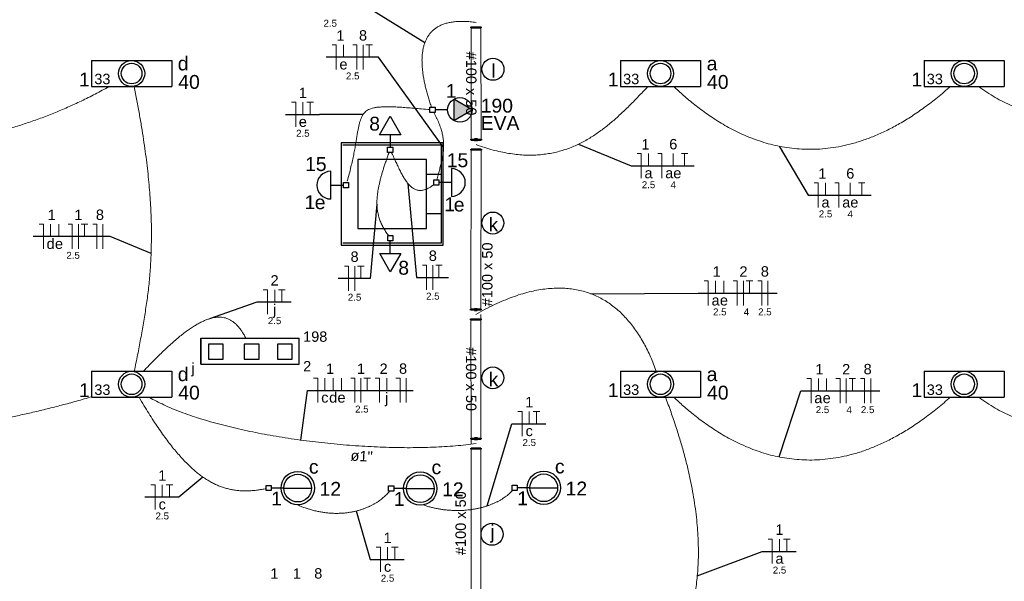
# Model space of a CAD drawing. Header units: millimetres. Extents: x 7 to 269, y 1 to 169.
# Tile 88 of 113: x 58.76 to 68.79, y 61.78 to 67.5. Entities that reach past the tile are written whole.
import ezdxf

# ---------------------------------------------------------------- set-up
doc = ezdxf.new("R2010")
doc.units = ezdxf.units.MM
doc.header["$MEASUREMENT"] = 0
for name, color, linetype, lineweight in [('Eletroduto - Marco Polo', 6, 'Continuous', 9), ('Fiação - Marco Polo', 3, 'Continuous', 9), ('Layout-02 - Marco Polo', 243, 'Continuous', 50), ('Linha de Chamada - Marco Polo', 1, 'Continuous', 25), ('Luminárias - Marco Polo', 5, 'Continuous', 25), ('Textos - Marco Polo', 143, 'Continuous', 25), ('Tomadas - Marco Polo', 150, 'Continuous', 25)]:
    doc.layers.add(name, color=color, linetype=linetype, lineweight=lineweight)
doc.layers.add('Parede - Marco Polo', color=7, linetype='Continuous')
doc.styles.add('Arial', font='arial.ttf')

msp = doc.modelspace()

# ---------------------------------------------------------------- hatches: boundary and pattern name
at = {"layer": 'Tomadas - Marco Polo', "linetype": 'Continuous'}
for points in [[(63.181, 66.584), (63.369, 66.584), (63.181, 66.692)], [(63.181, 66.584), (63.369, 66.584), (63.181, 66.476)]]:
    msp.add_hatch(color=256, dxfattribs=at).paths.add_polyline_path(points)

# ---------------------------------------------------------------- linework, layer by layer
at = {"layer": 'Eletroduto - Marco Polo', "linetype": 'Continuous'}
for p, q in [((63.359, 66.28), (63.358, 67.424)), ((63.459, 66.28), (63.458, 67.424)), ((63.356, 64.55), (63.359, 66.18)), ((63.456, 64.55), (63.459, 66.18)), ((63.458, 63.234), (63.456, 64.5)), ((63.358, 63.184), (63.356, 64.45)), ((63.358, 61.614), (63.358, 63.134)), ((63.458, 61.614), (63.458, 63.134))]:
    msp.add_line(p, q, dxfattribs=at)
for points in [[(63.408, 67.474), (63.348, 67.481), (63.291, 67.485), (63.239, 67.485), (63.19, 67.482), (63.145, 67.475), (63.104, 67.466), (63.066, 67.453), (63.032, 67.437), (63.002, 67.419), (62.974, 67.398), (62.95, 67.375), (62.929, 67.349), (62.911, 67.321), (62.896, 67.29), (62.883, 67.258), (62.873, 67.224), (62.866, 67.188), (62.861, 67.15), (62.858, 67.111), (62.858, 67.07), (62.86, 67.028), (62.864, 66.985), (62.869, 66.94), (62.877, 66.895), (62.886, 66.849), (62.897, 66.802), (62.91, 66.755), (62.923, 66.707), (62.938, 66.659), (62.955, 66.61)], [(59.672, 66.822), (59.529, 66.745), (59.387, 66.674), (59.247, 66.61), (59.108, 66.551), (58.972, 66.498), (58.837, 66.451), (58.705, 66.409), (58.574, 66.373), (58.446, 66.343), (58.319, 66.318), (58.194, 66.298), (58.072, 66.283), (57.951, 66.274), (57.833, 66.269), (57.716, 66.27), (57.602, 66.276), (57.49, 66.286), (57.38, 66.301), (57.273, 66.321), (57.167, 66.345), (57.064, 66.374), (56.963, 66.407), (56.865, 66.444), (56.769, 66.486), (56.675, 66.532), (56.583, 66.582), (56.494, 66.635), (56.408, 66.693), (56.323, 66.755), (56.242, 66.82)], [(59.927, 66.821), (59.954, 66.678), (59.979, 66.541), (60.001, 66.41), (60.021, 66.283), (60.039, 66.161), (60.054, 66.044), (60.067, 65.93), (60.077, 65.821), (60.086, 65.716), (60.093, 65.614), (60.098, 65.515), (60.101, 65.419), (60.102, 65.326), (60.101, 65.236), (60.099, 65.147), (60.096, 65.061), (60.091, 64.976), (60.084, 64.893), (60.077, 64.811), (60.068, 64.73), (60.058, 64.65), (60.046, 64.571), (60.034, 64.491), (60.021, 64.412), (60.007, 64.332), (59.992, 64.252), (59.977, 64.171), (59.961, 64.089), (59.944, 64.005), (59.927, 63.921)], [(63.409, 66.23), (63.496, 66.2), (63.581, 66.175), (63.662, 66.156), (63.741, 66.141), (63.818, 66.13), (63.892, 66.124), (63.963, 66.123), (64.033, 66.125), (64.099, 66.131), (64.164, 66.141), (64.227, 66.154), (64.288, 66.171), (64.347, 66.19), (64.404, 66.213), (64.46, 66.238), (64.514, 66.266), (64.566, 66.297), (64.617, 66.329), (64.667, 66.364), (64.716, 66.4), (64.764, 66.438), (64.81, 66.477), (64.856, 66.518), (64.901, 66.56), (64.945, 66.602), (64.989, 66.645), (65.032, 66.689), (65.074, 66.733), (65.117, 66.777), (65.159, 66.821)], [(68.241, 66.823), (68.108, 66.71), (67.977, 66.61), (67.849, 66.521), (67.723, 66.444), (67.599, 66.378), (67.478, 66.323), (67.359, 66.277), (67.243, 66.241), (67.129, 66.214), (67.018, 66.196), (66.909, 66.185), (66.803, 66.182), (66.7, 66.186), (66.6, 66.196), (66.502, 66.212), (66.408, 66.233), (66.316, 66.26), (66.228, 66.291), (66.143, 66.325), (66.06, 66.364), (65.981, 66.405), (65.906, 66.448), (65.833, 66.493), (65.764, 66.54), (65.698, 66.588), (65.636, 66.636), (65.577, 66.683), (65.522, 66.731), (65.471, 66.777), (65.423, 66.821)], [(71.103, 66.851), (71.037, 66.829), (70.968, 66.805), (70.896, 66.781), (70.821, 66.756), (70.744, 66.731), (70.665, 66.705), (70.584, 66.68), (70.5, 66.656), (70.415, 66.632), (70.328, 66.609), (70.24, 66.588), (70.151, 66.568), (70.06, 66.55), (69.969, 66.535), (69.877, 66.522), (69.784, 66.512), (69.691, 66.505), (69.598, 66.501), (69.505, 66.501), (69.412, 66.505), (69.319, 66.513), (69.227, 66.525), (69.136, 66.543), (69.045, 66.565), (68.956, 66.593), (68.868, 66.626), (68.781, 66.665), (68.696, 66.711), (68.612, 66.763), (68.531, 66.821)], [(62.937, 66.586), (62.851, 66.594), (62.772, 66.601), (62.7, 66.606), (62.635, 66.611), (62.576, 66.614), (62.523, 66.615), (62.476, 66.615), (62.435, 66.613), (62.398, 66.61), (62.366, 66.604), (62.338, 66.596), (62.314, 66.586), (62.293, 66.573), (62.275, 66.558), (62.26, 66.54), (62.247, 66.519), (62.237, 66.495), (62.227, 66.469), (62.219, 66.439), (62.212, 66.405), (62.204, 66.369), (62.197, 66.328), (62.19, 66.284), (62.182, 66.236), (62.173, 66.184), (62.162, 66.128), (62.149, 66.067), (62.134, 66.003), (62.117, 65.933), (62.096, 65.859)], [(62.979, 66.558), (62.993, 66.529), (63.007, 66.501), (63.019, 66.474), (63.03, 66.448), (63.04, 66.423), (63.048, 66.399), (63.056, 66.375), (63.062, 66.352), (63.067, 66.329), (63.071, 66.307), (63.074, 66.286), (63.076, 66.265), (63.078, 66.244), (63.078, 66.223), (63.078, 66.203), (63.077, 66.182), (63.075, 66.162), (63.072, 66.142), (63.069, 66.121), (63.066, 66.101), (63.062, 66.08), (63.057, 66.058), (63.052, 66.037), (63.047, 66.015), (63.041, 65.992), (63.035, 65.969), (63.029, 65.946), (63.023, 65.921), (63.016, 65.896), (63.01, 65.87)], [(62.523, 66.151), (62.506, 66.106), (62.491, 66.063), (62.477, 66.021), (62.464, 65.981), (62.453, 65.943), (62.442, 65.907), (62.433, 65.871), (62.425, 65.838), (62.418, 65.805), (62.412, 65.774), (62.407, 65.744), (62.403, 65.715), (62.401, 65.687), (62.399, 65.66), (62.399, 65.634), (62.399, 65.608), (62.401, 65.584), (62.404, 65.56), (62.408, 65.537), (62.413, 65.514), (62.418, 65.492), (62.425, 65.47), (62.433, 65.449), (62.442, 65.428), (62.452, 65.407), (62.463, 65.386), (62.475, 65.365), (62.487, 65.345), (62.501, 65.324), (62.516, 65.303)], [(62.546, 66.15), (62.557, 66.128), (62.568, 66.105), (62.579, 66.082), (62.589, 66.059), (62.6, 66.036), (62.611, 66.013), (62.621, 65.991), (62.632, 65.969), (62.643, 65.947), (62.654, 65.926), (62.666, 65.905), (62.677, 65.886), (62.689, 65.867), (62.702, 65.85), (62.714, 65.834), (62.727, 65.819), (62.741, 65.806), (62.755, 65.794), (62.77, 65.784), (62.785, 65.776), (62.8, 65.769), (62.817, 65.765), (62.834, 65.763), (62.852, 65.764), (62.871, 65.767), (62.89, 65.772), (62.911, 65.78), (62.932, 65.791), (62.954, 65.805), (62.977, 65.822)], [(63.406, 64.5), (63.502, 64.553), (63.597, 64.6), (63.688, 64.641), (63.777, 64.676), (63.864, 64.705), (63.948, 64.729), (64.029, 64.747), (64.108, 64.759), (64.185, 64.766), (64.259, 64.768), (64.33, 64.765), (64.399, 64.758), (64.466, 64.745), (64.53, 64.728), (64.592, 64.706), (64.651, 64.679), (64.708, 64.649), (64.763, 64.614), (64.815, 64.575), (64.866, 64.533), (64.913, 64.486), (64.959, 64.436), (65.002, 64.383), (65.043, 64.326), (65.082, 64.266), (65.119, 64.202), (65.153, 64.136), (65.186, 64.067), (65.216, 63.995), (65.244, 63.92)], [(60.021, 63.921), (60.078, 63.982), (60.133, 64.038), (60.187, 64.091), (60.238, 64.141), (60.288, 64.187), (60.335, 64.229), (60.381, 64.268), (60.426, 64.304), (60.468, 64.336), (60.51, 64.364), (60.549, 64.389), (60.587, 64.411), (60.624, 64.429), (60.659, 64.445), (60.693, 64.456), (60.725, 64.465), (60.756, 64.47), (60.786, 64.472), (60.815, 64.471), (60.842, 64.467), (60.869, 64.46), (60.894, 64.449), (60.918, 64.436), (60.941, 64.419), (60.964, 64.4), (60.985, 64.377), (61.006, 64.352), (61.026, 64.323), (61.045, 64.292), (61.063, 64.258)], [(71.103, 63.686), (71.037, 63.664), (70.968, 63.64), (70.896, 63.616), (70.821, 63.591), (70.744, 63.566), (70.665, 63.54), (70.584, 63.515), (70.5, 63.491), (70.415, 63.467), (70.328, 63.444), (70.24, 63.423), (70.151, 63.403), (70.06, 63.386), (69.969, 63.37), (69.877, 63.357), (69.784, 63.347), (69.691, 63.34), (69.598, 63.336), (69.505, 63.336), (69.412, 63.34), (69.319, 63.348), (69.227, 63.36), (69.136, 63.378), (69.045, 63.4), (68.956, 63.428), (68.868, 63.461), (68.781, 63.5), (68.696, 63.546), (68.612, 63.598), (68.531, 63.656)], [(59.495, 63.662), (59.339, 63.617), (59.187, 63.576), (59.04, 63.538), (58.895, 63.503), (58.755, 63.472), (58.618, 63.444), (58.485, 63.42), (58.356, 63.398), (58.229, 63.38), (58.107, 63.365), (57.988, 63.353), (57.872, 63.344), (57.759, 63.338), (57.65, 63.335), (57.543, 63.335), (57.44, 63.338), (57.34, 63.344), (57.243, 63.352), (57.148, 63.363), (57.057, 63.377), (56.968, 63.394), (56.882, 63.413), (56.799, 63.435), (56.718, 63.459), (56.64, 63.486), (56.564, 63.515), (56.491, 63.547), (56.42, 63.581), (56.351, 63.617), (56.285, 63.656)], [(59.976, 63.657), (60.026, 63.573), (60.075, 63.493), (60.123, 63.418), (60.17, 63.347), (60.216, 63.281), (60.262, 63.218), (60.306, 63.16), (60.35, 63.106), (60.394, 63.056), (60.436, 63.01), (60.479, 62.967), (60.521, 62.928), (60.562, 62.893), (60.603, 62.861), (60.644, 62.832), (60.685, 62.806), (60.725, 62.784), (60.766, 62.764), (60.806, 62.748), (60.847, 62.734), (60.888, 62.723), (60.928, 62.714), (60.97, 62.708), (61.011, 62.704), (61.053, 62.703), (61.095, 62.704), (61.138, 62.706), (61.181, 62.711), (61.225, 62.717), (61.27, 62.726)], [(60.082, 63.655), (60.152, 63.616), (60.229, 63.579), (60.311, 63.542), (60.399, 63.507), (60.492, 63.474), (60.589, 63.441), (60.691, 63.411), (60.797, 63.381), (60.906, 63.354), (61.018, 63.327), (61.134, 63.303), (61.252, 63.28), (61.372, 63.259), (61.494, 63.239), (61.618, 63.221), (61.742, 63.205), (61.868, 63.191), (61.993, 63.178), (62.119, 63.167), (62.245, 63.159), (62.37, 63.152), (62.494, 63.147), (62.617, 63.144), (62.738, 63.143), (62.857, 63.145), (62.973, 63.148), (63.087, 63.154), (63.198, 63.162), (63.305, 63.171), (63.408, 63.184)], [(65.339, 63.656), (65.394, 63.504), (65.444, 63.357), (65.488, 63.216), (65.527, 63.079), (65.561, 62.947), (65.59, 62.82), (65.614, 62.697), (65.634, 62.579), (65.649, 62.464), (65.661, 62.354), (65.668, 62.248), (65.672, 62.146), (65.673, 62.047), (65.67, 61.952), (65.664, 61.86), (65.655, 61.772), (65.644, 61.686), (65.63, 61.604), (65.614, 61.525), (65.596, 61.448), (65.577, 61.374), (65.555, 61.302), (65.533, 61.233), (65.509, 61.166), (65.484, 61.101), (65.458, 61.038), (65.431, 60.977), (65.405, 60.918), (65.378, 60.86), (65.351, 60.803)], [(68.241, 63.658), (68.108, 63.545), (67.977, 63.445), (67.849, 63.356), (67.723, 63.279), (67.599, 63.213), (67.478, 63.158), (67.359, 63.112), (67.243, 63.076), (67.129, 63.049), (67.018, 63.031), (66.909, 63.02), (66.803, 63.017), (66.7, 63.021), (66.6, 63.031), (66.502, 63.047), (66.408, 63.068), (66.316, 63.095), (66.228, 63.126), (66.143, 63.161), (66.06, 63.199), (65.981, 63.24), (65.906, 63.283), (65.833, 63.329), (65.764, 63.375), (65.698, 63.423), (65.636, 63.471), (65.577, 63.519), (65.522, 63.566), (65.471, 63.612), (65.423, 63.656)], [(61.588, 62.561), (61.633, 62.542), (61.678, 62.526), (61.721, 62.513), (61.764, 62.501), (61.807, 62.492), (61.848, 62.485), (61.889, 62.479), (61.929, 62.476), (61.967, 62.474), (62.005, 62.474), (62.042, 62.475), (62.078, 62.478), (62.113, 62.483), (62.147, 62.489), (62.18, 62.496), (62.212, 62.504), (62.243, 62.514), (62.272, 62.524), (62.301, 62.536), (62.328, 62.548), (62.354, 62.561), (62.378, 62.575), (62.402, 62.589), (62.424, 62.604), (62.444, 62.619), (62.463, 62.635), (62.481, 62.651), (62.498, 62.667), (62.513, 62.683), (62.526, 62.7)], [(62.87, 62.559), (62.908, 62.547), (62.946, 62.537), (62.984, 62.528), (63.022, 62.52), (63.059, 62.514), (63.096, 62.509), (63.133, 62.506), (63.169, 62.504), (63.205, 62.503), (63.241, 62.503), (63.275, 62.504), (63.31, 62.507), (63.344, 62.51), (63.377, 62.515), (63.409, 62.521), (63.441, 62.527), (63.472, 62.535), (63.502, 62.544), (63.531, 62.553), (63.559, 62.564), (63.586, 62.575), (63.612, 62.587), (63.638, 62.599), (63.662, 62.613), (63.684, 62.627), (63.706, 62.642), (63.727, 62.657), (63.746, 62.673), (63.763, 62.69), (63.78, 62.707)]]:
    msp.add_spline(points, degree=3, dxfattribs=at)
at = {"layer": 'Fiação - Marco Polo'}
for p, q in [((61.943, 67.246), (61.985, 67.246)), ((61.985, 66.996), (61.985, 67.246)), ((62.058, 67.121), (62.058, 67.246)), ((62.153, 67.246), (62.194, 67.246)), ((62.194, 66.996), (62.194, 67.246)), ((62.257, 66.996), (62.257, 67.246)), ((62.286, 67.246), (62.353, 67.246)), ((62.319, 67.121), (62.319, 67.246)), ((61.529, 66.661), (61.571, 66.661)), ((61.571, 66.411), (61.571, 66.661)), ((61.644, 66.536), (61.644, 66.661)), ((61.685, 66.661), (61.751, 66.661)), ((61.718, 66.536), (61.718, 66.661)), ((65.05, 66.138), (65.091, 66.138)), ((65.091, 65.888), (65.091, 66.138)), ((65.165, 66.013), (65.165, 66.138)), ((65.26, 66.138), (65.301, 66.138)), ((65.301, 65.888), (65.301, 66.138)), ((65.417, 66.013), (65.417, 66.138)), ((65.5, 66.138), (65.566, 66.138)), ((65.533, 66.013), (65.533, 66.138)), ((66.853, 65.84), (66.894, 65.84)), ((66.894, 65.59), (66.894, 65.84)), ((66.968, 65.715), (66.968, 65.84)), ((67.062, 65.84), (67.104, 65.84)), ((67.104, 65.59), (67.104, 65.84)), ((67.22, 65.715), (67.22, 65.84)), ((67.303, 65.84), (67.369, 65.84)), ((67.336, 65.715), (67.336, 65.84)), ((58.959, 65.418), (59.001, 65.418)), ((59.001, 65.168), (59.001, 65.418)), ((59.075, 65.293), (59.075, 65.418)), ((59.159, 65.293), (59.159, 65.418)), ((59.254, 65.418), (59.295, 65.418)), ((59.295, 65.168), (59.295, 65.418)), ((59.358, 65.168), (59.358, 65.418)), ((59.387, 65.418), (59.454, 65.418)), ((59.42, 65.293), (59.42, 65.418)), ((59.504, 65.418), (59.545, 65.418)), ((59.545, 65.168), (59.545, 65.418)), ((59.608, 65.168), (59.608, 65.418)), ((62.067, 64.992), (62.109, 64.992)), ((62.109, 64.742), (62.109, 64.992)), ((62.172, 64.742), (62.172, 64.992)), ((62.201, 64.992), (62.267, 64.992)), ((62.234, 64.867), (62.234, 64.992)), ((62.864, 65.002), (62.905, 65.002)), ((62.905, 64.752), (62.905, 65.002)), ((62.968, 64.752), (62.968, 65.002)), ((62.997, 65.002), (63.063, 65.002)), ((63.03, 64.877), (63.03, 65.002)), ((65.733, 64.842), (65.774, 64.842)), ((65.774, 64.592), (65.774, 64.842)), ((65.848, 64.717), (65.848, 64.842)), ((65.933, 64.717), (65.933, 64.842)), ((66.027, 64.842), (66.069, 64.842)), ((66.069, 64.592), (66.069, 64.842)), ((66.131, 64.592), (66.131, 64.842)), ((66.16, 64.842), (66.227, 64.842)), ((66.194, 64.717), (66.194, 64.842)), ((66.277, 64.842), (66.319, 64.842)), ((66.319, 64.592), (66.319, 64.842)), ((66.381, 64.592), (66.381, 64.842)), ((61.241, 64.752), (61.283, 64.752)), ((61.283, 64.502), (61.283, 64.752)), ((61.357, 64.627), (61.357, 64.752)), ((61.397, 64.752), (61.463, 64.752)), ((61.43, 64.627), (61.43, 64.752)), ((61.753, 63.852), (61.795, 63.852)), ((61.795, 63.602), (61.795, 63.852)), ((61.868, 63.727), (61.868, 63.852)), ((61.953, 63.727), (61.953, 63.852)), ((62.038, 63.727), (62.038, 63.852)), ((62.132, 63.852), (62.174, 63.852)), ((62.174, 63.602), (62.174, 63.852)), ((62.236, 63.602), (62.236, 63.852)), ((62.266, 63.852), (62.332, 63.852)), ((62.299, 63.727), (62.299, 63.852)), ((62.382, 63.852), (62.424, 63.852)), ((62.424, 63.602), (62.424, 63.852)), ((62.498, 63.727), (62.498, 63.852)), ((62.592, 63.852), (62.634, 63.852)), ((62.634, 63.602), (62.634, 63.852)), ((62.696, 63.602), (62.696, 63.852)), ((66.779, 63.847), (66.821, 63.847)), ((66.821, 63.597), (66.821, 63.847)), ((66.895, 63.722), (66.895, 63.847)), ((66.979, 63.722), (66.979, 63.847)), ((67.074, 63.847), (67.116, 63.847)), ((67.116, 63.597), (67.116, 63.847)), ((67.178, 63.597), (67.178, 63.847)), ((67.207, 63.847), (67.274, 63.847)), ((67.241, 63.722), (67.241, 63.847)), ((67.324, 63.847), (67.366, 63.847)), ((67.366, 63.597), (67.366, 63.847)), ((67.428, 63.597), (67.428, 63.847)), ((63.835, 63.511), (63.877, 63.511)), ((63.877, 63.261), (63.877, 63.511)), ((63.95, 63.386), (63.95, 63.511)), ((63.99, 63.511), (64.057, 63.511)), ((64.024, 63.386), (64.024, 63.511)), ((60.097, 62.764), (60.139, 62.764)), ((60.139, 62.514), (60.139, 62.764)), ((60.212, 62.639), (60.212, 62.764)), ((60.252, 62.764), (60.319, 62.764)), ((60.286, 62.639), (60.286, 62.764)), ((66.384, 62.212), (66.426, 62.212)), ((66.426, 61.962), (66.426, 62.212)), ((66.499, 62.087), (66.499, 62.212)), ((66.54, 62.212), (66.606, 62.212)), ((66.573, 62.087), (66.573, 62.212)), ((62.392, 62.129), (62.434, 62.129)), ((62.434, 61.879), (62.434, 62.129)), ((62.507, 62.004), (62.507, 62.129)), ((62.547, 62.129), (62.614, 62.129)), ((62.581, 62.004), (62.581, 62.129))]:
    msp.add_line(p, q, dxfattribs=at)
at = {"layer": 'Layout-02 - Marco Polo'}
for p, q in [((63.358, 67.419), (63.358, 67.429)), ((63.458, 67.424), (63.358, 67.424)), ((63.458, 67.419), (63.458, 67.429)), ((63.359, 66.275), (63.359, 66.285)), ((63.359, 66.28), (63.394, 66.28)), ((63.394, 66.285), (63.424, 66.285)), ((63.394, 66.275), (63.394, 66.285)), ((63.394, 66.275), (63.424, 66.275)), ((63.424, 66.275), (63.424, 66.285)), ((63.424, 66.28), (63.459, 66.28)), ((63.459, 66.275), (63.459, 66.285)), ((63.359, 66.175), (63.359, 66.185)), ((63.459, 66.18), (63.359, 66.18)), ((63.459, 66.175), (63.459, 66.185)), ((63.356, 64.545), (63.356, 64.555)), ((63.356, 64.55), (63.391, 64.55)), ((63.391, 64.555), (63.421, 64.555)), ((63.391, 64.545), (63.391, 64.555)), ((63.391, 64.545), (63.421, 64.545)), ((63.421, 64.545), (63.421, 64.555)), ((63.421, 64.55), (63.456, 64.55)), ((63.456, 64.545), (63.456, 64.555)), ((63.356, 64.445), (63.356, 64.455)), ((63.456, 64.45), (63.356, 64.45)), ((63.456, 64.445), (63.456, 64.455)), ((63.358, 63.229), (63.358, 63.239)), ((63.358, 63.234), (63.393, 63.234)), ((63.393, 63.239), (63.423, 63.239)), ((63.393, 63.229), (63.393, 63.239)), ((63.393, 63.229), (63.423, 63.229)), ((63.423, 63.229), (63.423, 63.239)), ((63.423, 63.234), (63.458, 63.234)), ((63.458, 63.229), (63.458, 63.239)), ((63.358, 63.129), (63.358, 63.139)), ((63.458, 63.134), (63.358, 63.134)), ((63.458, 63.129), (63.458, 63.139))]:
    msp.add_line(p, q, dxfattribs=at)
at = {"layer": 'Linha de Chamada - Marco Polo'}
for p, q in [((62.886, 67.266), (62.256, 67.657)), ((62.415, 67.121), (61.881, 67.121)), ((63.078, 66.202), (62.415, 67.121)), ((61.467, 66.536), (61.814, 66.536)), ((62.258, 66.537), (61.814, 66.536)), ((64.453, 66.235), (64.987, 66.013)), ((66.497, 66.213), (66.79, 65.715)), ((64.987, 66.013), (65.629, 66.013)), ((62.713, 65.835), (62.801, 64.877)), ((66.79, 65.715), (67.432, 65.715)), ((62.399, 65.625), (62.33, 64.867)), ((59.68, 65.293), (58.897, 65.293)), ((60.098, 65.121), (59.68, 65.293)), ((62.33, 64.867), (62.005, 64.867)), ((62.801, 64.877), (63.126, 64.877)), ((64.579, 64.711), (65.67, 64.717)), ((65.67, 64.717), (66.474, 64.717)), ((60.696, 64.458), (61.179, 64.627)), ((61.179, 64.627), (61.526, 64.627)), ((61.624, 63.22), (61.691, 63.727)), ((61.691, 63.727), (62.768, 63.727)), ((66.497, 63.048), (66.717, 63.722)), ((66.717, 63.722), (67.52, 63.722)), ((63.523, 62.55), (63.772, 63.386)), ((63.772, 63.386), (64.12, 63.386)), ((60.626, 62.844), (60.382, 62.639)), ((60.382, 62.639), (60.034, 62.639)), ((62.188, 62.498), (62.329, 62.004)), ((65.662, 61.838), (66.322, 62.087)), ((66.322, 62.087), (66.669, 62.087)), ((62.329, 62.004), (62.677, 62.004))]:
    msp.add_line(p, q, dxfattribs=at)
for centre in [(63.58, 66.997), (63.579, 65.431), (63.579, 63.854), (63.571, 62.261)]:
    msp.add_circle(centre, 0.112, dxfattribs=at)
at = {"layer": 'Luminárias - Marco Polo'}
for p, q in [((59.492, 67.086), (60.308, 67.086)), ((59.492, 67.086), (59.492, 66.821)), ((60.308, 67.086), (60.308, 66.821)), ((64.879, 67.086), (65.695, 67.086)), ((64.879, 67.086), (64.879, 66.821)), ((65.695, 67.086), (65.695, 66.821)), ((67.972, 67.086), (68.788, 67.086)), ((67.972, 67.086), (67.972, 66.821)), ((68.788, 67.086), (68.788, 66.821)), ((59.492, 66.821), (60.308, 66.821)), ((64.879, 66.821), (65.695, 66.821)), ((67.972, 66.821), (68.788, 66.821)), ((61.928, 65.675), (61.928, 65.958)), ((63.158, 65.985), (63.158, 65.702)), ((61.928, 65.817), (62.057, 65.817)), ((62.057, 65.79), (62.057, 65.843)), ((62.057, 65.843), (62.11, 65.843)), ((62.11, 65.79), (62.057, 65.79)), ((62.11, 65.843), (62.11, 65.79)), ((62.977, 65.817), (62.977, 65.87)), ((62.977, 65.87), (63.03, 65.87)), ((63.03, 65.817), (62.977, 65.817)), ((63.03, 65.87), (63.03, 65.817)), ((63.158, 65.844), (63.03, 65.844)), ((60.605, 64.258), (60.605, 63.993)), ((60.605, 64.258), (61.605, 64.258)), ((60.605, 63.993), (60.605, 64.258)), ((61.605, 63.993), (61.605, 64.258)), ((60.605, 63.993), (61.605, 63.993)), ((59.492, 63.921), (60.308, 63.921)), ((59.492, 63.921), (59.492, 63.656)), ((60.308, 63.921), (60.308, 63.656)), ((64.879, 63.921), (65.695, 63.921)), ((64.879, 63.921), (64.879, 63.656)), ((65.695, 63.921), (65.695, 63.656)), ((67.972, 63.921), (68.788, 63.921)), ((67.972, 63.921), (67.972, 63.656)), ((68.788, 63.921), (68.788, 63.656)), ((59.492, 63.656), (60.308, 63.656)), ((64.879, 63.656), (65.695, 63.656)), ((67.972, 63.656), (68.788, 63.656)), ((61.269, 62.758), (61.322, 62.758)), ((61.269, 62.705), (61.269, 62.758)), ((61.322, 62.705), (61.269, 62.705)), ((61.322, 62.758), (61.322, 62.705)), ((61.45, 62.731), (61.322, 62.731)), ((61.45, 62.731), (61.733, 62.731)), ((62.518, 62.753), (62.571, 62.753)), ((62.518, 62.7), (62.518, 62.753)), ((62.571, 62.7), (62.518, 62.7)), ((62.571, 62.753), (62.571, 62.7)), ((62.699, 62.726), (62.571, 62.726)), ((62.699, 62.726), (62.981, 62.726)), ((63.775, 62.761), (63.828, 62.761)), ((63.775, 62.707), (63.775, 62.761)), ((63.828, 62.707), (63.775, 62.707)), ((63.828, 62.761), (63.828, 62.707)), ((63.956, 62.734), (63.828, 62.734)), ((63.956, 62.734), (64.239, 62.734))]:
    msp.add_line(p, q, dxfattribs=at)
for points in [[(60.682, 64.196), (60.682, 64.046), (60.833, 64.046), (60.833, 64.196), (60.682, 64.196)], [(61.047, 64.196), (61.047, 64.046), (61.198, 64.046), (61.198, 64.196), (61.047, 64.196)], [(61.386, 64.196), (61.386, 64.046), (61.536, 64.046), (61.536, 64.196), (61.386, 64.196)]]:
    msp.add_lwpolyline(points, close=True, dxfattribs=at)
for centre, radius in [((59.9, 66.954), 0.133), ((59.9, 66.954), 0.105), ((65.287, 66.954), 0.133), ((65.287, 66.954), 0.105), ((68.38, 66.954), 0.133), ((68.38, 66.954), 0.105), ((59.9, 63.789), 0.133), ((59.9, 63.789), 0.105), ((65.287, 63.789), 0.133), ((65.287, 63.789), 0.105), ((68.38, 63.789), 0.133), ((68.38, 63.789), 0.105), ((61.592, 62.731), 0.17), ((62.84, 62.726), 0.17), ((64.098, 62.734), 0.17), ((61.592, 62.731), 0.141), ((62.84, 62.726), 0.141), ((64.098, 62.734), 0.141)]:
    msp.add_circle(centre, radius, dxfattribs=at)
for centre, start, end in [((61.928, 65.817), 90, 270), ((63.158, 65.844), 270, 90)]:
    msp.add_arc(centre, 0.141, start, end, dxfattribs=at)
at = {"layer": 'Parede - Marco Polo'}
for p, q in [((63.073, 66.247), (62.033, 66.247)), ((62.033, 66.247), (62.033, 65.207)), ((62.053, 66.227), (63.053, 66.227)), ((63.053, 66.227), (63.053, 65.227)), ((63.073, 65.207), (63.073, 66.247)), ((62.203, 66.077), (62.203, 65.377)), ((62.903, 66.077), (62.203, 66.077)), ((62.903, 65.377), (62.903, 66.077)), ((63.053, 65.927), (62.903, 65.927)), ((62.903, 65.527), (63.053, 65.527)), ((62.203, 65.377), (62.903, 65.377)), ((62.033, 65.207), (63.073, 65.207)), ((63.053, 65.227), (62.053, 65.227))]:
    msp.add_line(p, q, dxfattribs=at)
at = {"layer": 'Tomadas - Marco Polo'}
for p, q in [((62.938, 66.557), (62.938, 66.611)), ((62.938, 66.611), (62.991, 66.611)), ((62.991, 66.611), (62.991, 66.557)), ((63.369, 66.584), (63.181, 66.692)), ((63.181, 66.692), (63.181, 66.476)), ((62.424, 66.331), (62.532, 66.519)), ((62.532, 66.519), (62.641, 66.331)), ((62.991, 66.557), (62.938, 66.557)), ((63.119, 66.584), (62.991, 66.584)), ((63.181, 66.476), (63.369, 66.584)), ((62.641, 66.331), (62.424, 66.331)), ((62.532, 66.331), (62.532, 66.203)), ((62.506, 66.203), (62.559, 66.203)), ((62.506, 66.15), (62.506, 66.203)), ((62.559, 66.203), (62.559, 66.15)), ((62.559, 66.15), (62.506, 66.15)), ((62.508, 65.303), (62.561, 65.303)), ((62.508, 65.25), (62.508, 65.303)), ((62.561, 65.303), (62.561, 65.25)), ((62.561, 65.25), (62.508, 65.25)), ((62.535, 65.122), (62.535, 65.25)), ((62.535, 64.935), (62.427, 65.122)), ((62.427, 65.122), (62.643, 65.122)), ((62.643, 65.122), (62.535, 64.935))]:
    msp.add_line(p, q, dxfattribs=at)
msp.add_circle((63.244, 66.584), 0.125, dxfattribs=at)

# ---------------------------------------------------------------- texts
at = {"layer": 'Fiação - Marco Polo', "attachment_point": 8, "line_spacing_factor": 0.798, "style": 'Arial'}
for s, insert, char_height, width in [('2.5', (61.923, 67.43), 0.0706, 0.25416), ('1', (62.027, 67.288), 0.106, 0.12708), ('8', (62.257, 67.288), 0.106, 0.12708), ('e', (62.058, 66.994), 0.106, 0.12708), ('2.5', (62.152, 66.893), 0.0706, 0.25416), ('1', (61.644, 66.704), 0.106, 0.12708), ('e', (61.644, 66.409), 0.106, 0.12708), ('2.5', (61.644, 66.309), 0.0706, 0.25416), ('1', (65.134, 66.18), 0.106, 0.12708), ('6', (65.417, 66.18), 0.106, 0.12708), ('a', (65.165, 65.886), 0.106, 0.12708), ('ae', (65.417, 65.886), 0.1059, 0.25416), ('1', (66.936, 65.882), 0.106, 0.12708), ('6', (67.22, 65.882), 0.106, 0.12708), ('2.5', (65.165, 65.785), 0.0706, 0.25416), ('4', (65.417, 65.785), 0.0706, 0.08472), ('a', (66.968, 65.588), 0.106, 0.12708), ('ae', (67.22, 65.588), 0.1059, 0.25416), ('1', (59.086, 65.461), 0.106, 0.12708), ('1', (59.358, 65.461), 0.106, 0.12708), ('8', (59.577, 65.461), 0.106, 0.12708), ('2.5', (66.968, 65.488), 0.0706, 0.25416), ('4', (67.22, 65.488), 0.0706, 0.08472), ('d', (59.075, 65.166), 0.106, 0.12708), ('e', (59.16, 65.166), 0.106, 0.12708), ('2.5', (59.304, 65.066), 0.0706, 0.25416), ('8', (62.171, 65.034), 0.106, 0.12708), ('8', (62.968, 65.044), 0.106, 0.12708), ('1', (65.859, 64.884), 0.106, 0.12708), ('2', (66.132, 64.884), 0.106, 0.12708), ('8', (66.35, 64.884), 0.106, 0.12708), ('2', (61.356, 64.794), 0.106, 0.12708), ('2.5', (62.171, 64.639), 0.0706, 0.25416), ('2.5', (62.968, 64.65), 0.0706, 0.25416), ('a', (65.848, 64.59), 0.106, 0.12708), ('e', (65.933, 64.59), 0.106, 0.12708), ('j', (61.356, 64.465), 0.106, 0.12708), ('2.5', (61.356, 64.4), 0.0706, 0.25416), ('2.5', (65.891, 64.49), 0.0706, 0.25416), ('4', (66.162, 64.49), 0.0706, 0.08472), ('2.5', (66.35, 64.49), 0.0706, 0.25416), ('1', (61.922, 63.894), 0.106, 0.12708), ('1', (62.236, 63.894), 0.106, 0.12708), ('2', (62.467, 63.894), 0.106, 0.12708), ('8', (62.665, 63.894), 0.106, 0.12708), ('1', (66.906, 63.889), 0.106, 0.12708), ('2', (67.178, 63.889), 0.106, 0.12708), ('8', (67.397, 63.889), 0.106, 0.12708), ('c', (61.868, 63.6), 0.106, 0.12708), ('d', (61.953, 63.6), 0.106, 0.12708), ('e', (62.038, 63.6), 0.106, 0.12708), ('j', (62.498, 63.565), 0.106, 0.12708), ('1', (63.95, 63.554), 0.106, 0.12708), ('a', (66.894, 63.595), 0.106, 0.12708), ('e', (66.98, 63.595), 0.106, 0.12708), ('2.5', (62.245, 63.5), 0.0706, 0.25416), ('2.5', (66.937, 63.494), 0.0706, 0.25416), ('4', (67.209, 63.494), 0.0706, 0.08472), ('2.5', (67.397, 63.494), 0.0706, 0.25416), ('c', (63.95, 63.259), 0.106, 0.12708), ('2.5', (63.95, 63.159), 0.0706, 0.25416), ('1', (60.212, 62.806), 0.106, 0.12708), ('c', (60.212, 62.512), 0.106, 0.12708), ('2.5', (60.212, 62.411), 0.0706, 0.25416), ('1', (66.499, 62.255), 0.106, 0.12708), ('1', (62.507, 62.171), 0.106, 0.12708), ('c', (62.507, 61.877), 0.106, 0.12708), ('a', (66.499, 61.96), 0.106, 0.12708), ('1', (61.353, 61.808), 0.106, 0.12708), ('1', (61.583, 61.808), 0.106, 0.12708), ('8', (61.801, 61.808), 0.106, 0.12708), ('2.5', (66.499, 61.86), 0.0706, 0.25416), ('2.5', (62.507, 61.777), 0.0706, 0.25416)]:
    msp.add_mtext(s, dxfattribs=dict(at, insert=insert, char_height=char_height, width=width))
at = {"layer": 'Linha de Chamada - Marco Polo', "char_height": 0.141, "width": 0.50832, "attachment_point": 8, "line_spacing_factor": 0.798, "style": 'Arial'}
for s, insert in [('l', (63.587, 66.911)), ('k', (63.585, 65.345)), ('k', (63.586, 63.768)), ('j', (63.577, 62.175))]:
    msp.add_mtext(s, dxfattribs=dict(at, insert=insert))
at = {"layer": 'Luminárias - Marco Polo', "char_height": 0.1059, "width": 0.25416, "attachment_point": 7, "line_spacing_factor": 0.798, "style": 'Arial'}
for insert in [(59.52, 66.844), (64.906, 66.844), (67.999, 66.844), (59.52, 63.679), (64.906, 63.679), (67.999, 63.679)]:
    msp.add_mtext('33', dxfattribs=dict(at, insert=insert))
at = {"layer": 'Textos - Marco Polo', "line_spacing_factor": 0.798, "style": 'Arial'}
for s, insert, char_height, width, attachment_point in [('d', (60.37, 66.984), 0.141, 0.16944, 7), ('a', (65.757, 66.984), 0.141, 0.16944, 7), ('1', (59.364, 66.823), 0.141, 0.16944, 7), ('1', (64.75, 66.823), 0.141, 0.16944, 7), ('1', (67.843, 66.823), 0.141, 0.16944, 7), ('40', (60.375, 66.796), 0.1412, 0.33888, 7), ('40', (65.761, 66.796), 0.1412, 0.33888, 7), ('1', (63.155, 66.707), 0.141, 0.16944, 8), ('190', (63.62, 66.554), 0.1412, 0.50832, 8), ('8', (62.375, 66.371), 0.141, 0.16944, 8), ('EVA', (63.653, 66.38), 0.1412, 0.50832, 8), ('15', (61.776, 65.959), 0.1412, 0.33888, 8), ('15', (63.219, 65.998), 0.1412, 0.33888, 8), ('1', (61.717, 65.574), 0.141, 0.16944, 8), ('e', (61.82, 65.57), 0.141, 0.16944, 8), ('1', (63.14, 65.551), 0.141, 0.16944, 8), ('e', (63.236, 65.547), 0.141, 0.16944, 8), ('8', (62.671, 64.903), 0.141, 0.16944, 8), ('198', (61.77, 64.22), 0.1059, 0.38124, 8), ('d', (60.37, 63.819), 0.141, 0.16944, 7), ('j', (60.526, 63.868), 0.106, 0.12708, 8), ('2', (61.688, 63.919), 0.106, 0.12708, 8), ('a', (65.757, 63.819), 0.141, 0.16944, 7), ('1', (59.364, 63.658), 0.141, 0.16944, 7), ('40', (60.375, 63.631), 0.1412, 0.33888, 7), ('1', (64.75, 63.658), 0.141, 0.16944, 7), ('40', (65.761, 63.631), 0.1412, 0.33888, 7), ('1', (67.843, 63.658), 0.141, 0.16944, 7), ('c', (61.755, 62.876), 0.141, 0.16944, 8), ('c', (63.004, 62.871), 0.141, 0.16944, 8), ('c', (64.261, 62.879), 0.141, 0.16944, 8), ('12', (61.924, 62.653), 0.1412, 0.33888, 8), ('12', (63.172, 62.648), 0.1412, 0.33888, 8), ('12', (64.43, 62.656), 0.1412, 0.33888, 8), ('1', (61.377, 62.555), 0.141, 0.16944, 8), ('1', (62.626, 62.55), 0.141, 0.16944, 8), ('1', (63.883, 62.557), 0.141, 0.16944, 8)]:
    msp.add_mtext(s, dxfattribs=dict(at, insert=insert, char_height=char_height, width=width, attachment_point=attachment_point))
at = {"layer": 'Textos - Marco Polo', "char_height": 0.1059, "attachment_point": 8, "line_spacing_factor": 0.798, "style": 'Arial'}
for s, insert, width, rotation in [('#100 x 50', (63.305, 66.852), 1.14372, 270.0112), ('#100 x 50', (63.577, 64.908), 1.14372, 89.8971), ('#100 x 50', (63.304, 63.841), 1.14372, 270.1258), ('ø1"', (62.239, 63.002), 0.38124, 356.4943), ('#100 x 50', (63.306, 62.374), 1.14372, 90.0002)]:
    msp.add_mtext(s, dxfattribs=dict(at, insert=insert, width=width, rotation=rotation))

doc.saveas('drawing.dxf')
